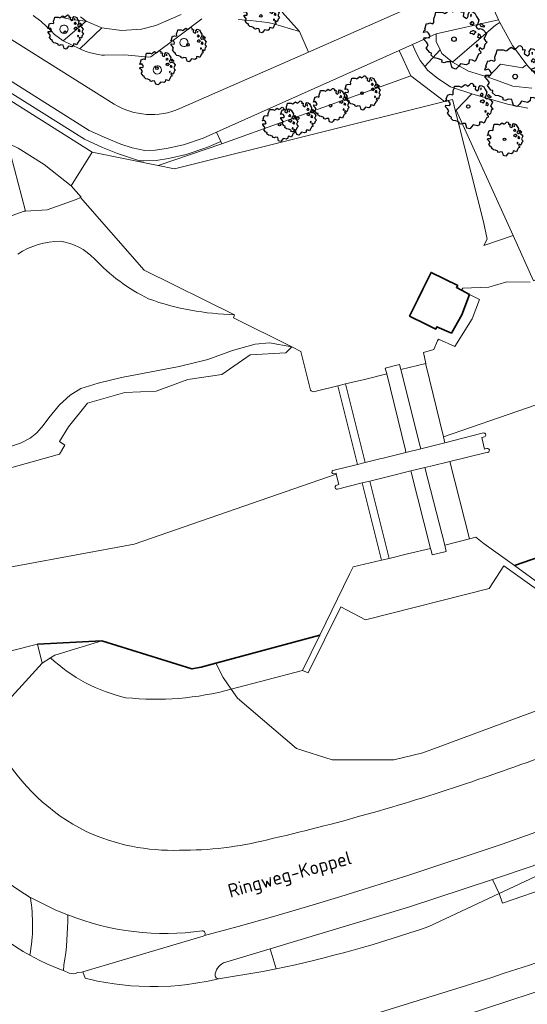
# Model space of a CAD drawing. Header units: metres. Extents: x 152391 to 157968, y 462336 to 467280.
# Tile 100 of 256: x 154452 to 154503, y 464077 to 464175. Entities that reach past the tile are written whole.
import ezdxf
from ezdxf.enums import TextEntityAlignment as Align

# ---------------------------------------------------------------- set-up
doc = ezdxf.new("R2010")
doc.units = ezdxf.units.M
doc.header["$LTSCALE"] = 0.75
doc.layers.get('0').update_dxf_attribs({"lineweight": 25})
for name, color, linetype, lineweight in [('B-GV-GR-BOOM-S', 252, 'Continuous', 25), ('B-WE-GK-BESCHOEIING-G', 251, 'GK-BESCHOEIING', 35), ('B-WE-GR-BEPLANTING_CULTUUR_BOSPLANTSOEN-GV', 251, 'Continuous', 18), ('B-WE-GR-BOS_LOOF-GV', 251, 'Continuous', 13), ('B-WE-GR-GRAS-GV', 251, 'Continuous', 13), ('B-WE-GR-GROENVOORZIENING-GV', 251, 'Continuous', 18), ('B-WE-KW-KUNSTWERK_DEK-GV', 5, 'Continuous', 18), ('B-WE-KW-KUNSTWERK_STUW-GV', 170, 'Continuous', 18), ('B-WE-OG-BEBOUWING-GV', 6, 'Continuous', 35), ('B-WE-OG-TERREIN_CULTUURSCHEIDING-GV', 251, 'Continuous', 18), ('B-WE-OG-TOPOGRAFIE-T18', 1, 'Continuous', 18), ('B-WE-OG-WATER-GV', 251, 'Continuous', 18), ('B-WE-OG-WATER_KANAAL-GV', 251, 'Continuous', 18), ('B-WE-OG-WATER_SLOOT-GV', 251, 'Continuous', 18), ('B-WE-VH-VERHARDING_ASFALT-GV', 251, 'Continuous', 18), ('B-WE-VH-VERHARDING_BETON-GV', 251, 'Continuous', 18), ('B-WE-VH-VERHARDING_BETONSTRAATSTEEN-GV', 251, 'Continuous', 18), ('B-WE-VH-VERHARDING_GESLOTEN-GV', 251, 'Continuous', 18), ('B-WE-VH-VERHARDING_SIERBESTRATING-GV', 251, 'Continuous', 18), ('B-WE-VH-VERHARDING_TEGEL-GV', 251, 'Continuous', 18)]:
    doc.layers.add(name, color=color, linetype=linetype, lineweight=lineweight)
doc.styles.add('NLCS-ISO-M750-T18', font='NLCS-ISO.ttf', dxfattribs={"height": 1.35})
doc.linetypes.add('GK-BESCHOEIING', pattern='A,30,-5,[1,NLCS.SHX,S=1,R=0,X=0,Y=0],-5', length=40)

# ---------------------------------------------------------------- blocks, each defined once
blk = doc.blocks.new('SGR-BOOM_21_30')
at = {"linetype": 'Continuous'}
for p, q in [((-1.133, 1.088), (-1.109, 1.187)), ((-1.121, 0.924), (-1.133, 1.088)), ((-1.109, 1.187), (-1.051, 1.335)), ((-1.051, 1.335), (-1.016, 1.499)), ((-1.016, 1.499), (-0.668, 1.499)), ((-0.668, 1.499), (-0.516, 1.433)), ((-0.516, 1.433), (-0.47, 1.45)), ((-0.47, 1.45), (-0.365, 1.548)), ((-0.365, 1.548), (-0.226, 1.647)), ((-0.226, 1.647), (-0.133, 1.581)), ((-0.133, 1.581), (-0.063, 1.515)), ((-0.063, 1.515), (0.065, 1.581)), ((0.065, 1.581), (0.205, 1.712)), ((0.205, 1.712), (0.263, 1.729)), ((0.263, 1.729), (0.333, 1.696)), ((0.333, 1.696), (0.391, 1.647)), ((0.402, 1.532), (0.379, 1.499)), ((0.379, 1.499), (0.53, 1.515)), ((0.391, 1.647), (0.402, 1.532)), ((0.542, 1.483), (0.507, 1.285)), ((0.507, 1.285), (0.565, 1.236)), ((0.53, 1.515), (0.542, 1.483)), ((0.565, 1.236), (0.693, 1.154)), ((0.693, 1.154), (0.751, 1.203)), ((0.751, 1.203), (0.798, 1.285)), ((0.786, 1.4), (0.891, 1.565)), ((0.798, 1.285), (0.786, 1.4)), ((0.891, 1.565), (1.019, 1.532)), ((0.972, 1.368), (0.926, 1.335)), ((0.926, 1.335), (0.949, 1.253)), ((0.949, 1.253), (0.961, 1.236)), ((0.961, 1.269), (0.972, 1.368)), ((1.019, 1.532), (1.158, 1.45)), ((1.158, 1.45), (1.251, 1.269)), ((1.251, 1.269), (1.379, 1.055)), ((1.379, 1.055), (1.321, 0.793)), ((-1.703, 0.365), (-1.656, 0.48)), ((-1.493, 0.415), (-1.703, 0.365)), ((-1.679, -0.029), (-1.668, 0.086)), ((-1.668, 0.086), (-1.389, 0.07)), ((-1.656, 0.48), (-1.598, 0.53)), ((-1.633, 0.579), (-1.528, 0.875)), ((-1.598, 0.53), (-1.633, 0.579)), ((-1.528, 0.875), (-1.458, 0.858)), ((-1.423, 0.333), (-1.493, 0.415)), ((-1.458, 0.858), (-1.342, 0.908)), ((-1.33, 0.185), (-1.423, 0.333)), ((-1.389, 0.07), (-1.33, 0.185)), ((-1.342, 0.908), (-1.179, 0.858)), ((-1.179, 0.858), (-1.121, 0.924)), ((0.937, 0.908), (0.891, 0.875)), ((0.891, 0.875), (0.926, 0.825)), ((0.926, 0.415), (0.891, 0.333)), ((0.891, 0.333), (1.03, 0.316)), ((0.926, 0.825), (0.984, 0.842)), ((1.054, 0.464), (0.926, 0.415)), ((0.972, 0.973), (0.937, 0.908)), ((1.03, 0.973), (0.972, 0.973)), ((0.984, 0.842), (1.03, 0.776)), ((1.077, 0.94), (1.03, 0.973)), ((1.03, 0.776), (1.077, 0.842)), ((1.03, 0.316), (1.112, 0.251)), ((1.112, 0.464), (1.054, 0.464)), ((1.124, 0.875), (1.077, 0.94)), ((1.077, 0.842), (1.124, 0.875)), ((1.217, 0.398), (1.112, 0.464)), ((1.112, 0.251), (1.205, 0.365)), ((1.205, 0.365), (1.24, 0.415)), ((1.321, 0.793), (1.228, 0.694)), ((1.228, 0.694), (1.275, 0.628)), ((1.275, 0.628), (1.379, 0.563)), ((1.344, 0.185), (1.31, 0.103)), ((1.434, 0.049), (1.31, 0.103)), ((1.356, 0.3), (1.344, 0.234)), ((1.344, 0.234), (1.344, 0.185)), ((1.426, 0.234), (1.356, 0.3)), ((1.379, 0.563), (1.438, 0.595)), ((1.472, 0.201), (1.426, 0.234)), ((1.434, 0.049), (1.507, 0.136)), ((1.472, 0.858), (1.438, 0.809)), ((1.438, 0.809), (1.461, 0.743)), ((1.438, 0.595), (1.565, 0.563)), ((1.461, 0.743), (1.531, 0.694)), ((1.542, 0.858), (1.472, 0.858)), ((1.507, 0.136), (1.472, 0.201)), ((1.531, 0.727), (1.635, 0.678)), ((1.531, 0.694), (1.542, 0.727)), ((1.624, 0.76), (1.542, 0.858)), ((1.565, 0.563), (1.635, 0.513)), ((1.728, 0.71), (1.624, 0.76)), ((1.635, 0.678), (1.728, 0.71)), ((1.635, 0.513), (1.81, 0.316)), ((1.717, 0.103), (1.67, 0.037)), ((1.67, 0.037), (1.763, -0.094)), ((1.81, 0.316), (1.717, 0.103)), ((-1.54, -0.177), (-1.679, -0.029)), ((-1.551, -0.505), (-1.493, -0.423)), ((-1.354, -0.752), (-1.551, -0.505)), ((-1.435, -0.324), (-1.54, -0.177)), ((-1.493, -0.423), (-1.435, -0.324)), ((-1.249, -0.784), (-1.354, -0.752)), ((-1.272, -0.899), (-1.249, -0.784)), ((-1.109, -1.047), (-1.272, -0.899)), ((1.286, -0.292), (1.24, -0.357)), ((1.24, -0.357), (1.251, -0.423)), ((1.263, -0.423), (1.333, -0.407)), ((1.333, -0.341), (1.286, -0.292)), ((1.356, -0.883), (1.286, -1.014)), ((1.333, -0.407), (1.333, -0.341)), ((1.368, -0.834), (1.356, -0.883)), ((1.484, -0.801), (1.368, -0.834)), ((1.461, -0.472), (1.391, -0.587)), ((1.391, -0.587), (1.426, -0.637)), ((1.426, -0.637), (1.496, -0.702)), ((1.577, -0.587), (1.461, -0.472)), ((1.496, -0.702), (1.484, -0.801)), ((1.658, -0.522), (1.577, -0.587)), ((1.682, -0.423), (1.658, -0.522)), ((1.717, -0.308), (1.682, -0.423)), ((1.845, -0.177), (1.717, -0.308)), ((1.763, -0.094), (1.845, -0.177)), ((-0.912, -1.08), (-1.109, -1.047)), ((-0.668, -1.179), (-0.912, -1.08)), ((-0.679, -1.294), (-0.668, -1.179)), ((-0.551, -1.326), (-0.679, -1.294)), ((-0.4, -1.261), (-0.551, -1.326)), ((-0.191, -1.277), (-0.4, -1.261)), ((-0.156, -1.425), (-0.191, -1.277)), ((-0.133, -1.491), (-0.156, -1.425)), ((-0.098, -1.606), (-0.133, -1.491)), ((0.112, -1.671), (-0.098, -1.606)), ((0.251, -1.524), (0.112, -1.671)), ((0.356, -1.376), (0.251, -1.524)), ((0.682, -1.441), (0.356, -1.376)), ((0.833, -1.359), (0.682, -1.441)), ((0.844, -1.162), (0.833, -1.359)), ((1.03, -1.179), (0.844, -1.162)), ((1.182, -1.244), (1.03, -1.179)), ((1.286, -1.014), (1.182, -1.244))]:
    blk.add_line(p, q, dxfattribs=at)
blk.add_circle((0, 0), 0.126, dxfattribs=at)
blk = doc.blocks.new('SGR-BOOM_31_50')
at = {"linetype": 'Continuous'}
for p, q in [((-1.402, 1.78), (-1.355, 1.999)), ((-1.355, 1.999), (-0.89, 1.999)), ((-0.89, 1.999), (-0.688, 1.911)), ((-0.626, 1.933), (-0.487, 2.064)), ((-0.487, 2.064), (-0.301, 2.196)), ((-0.301, 2.196), (-0.177, 2.108)), ((-0.177, 2.108), (-0.084, 2.02)), ((-0.084, 2.02), (0.087, 2.108)), ((0.087, 2.108), (0.273, 2.283)), ((0.273, 2.283), (0.351, 2.305)), ((0.351, 2.305), (0.444, 2.261)), ((0.444, 2.261), (0.521, 2.196)), ((0.537, 2.042), (0.506, 1.999)), ((0.506, 1.999), (0.707, 2.02)), ((0.521, 2.196), (0.537, 2.042)), ((0.723, 1.977), (0.676, 1.714)), ((0.707, 2.02), (0.723, 1.977)), ((1.048, 1.867), (1.188, 2.086)), ((1.188, 2.086), (1.358, 2.042)), ((1.358, 2.042), (1.545, 1.933)), ((-2.177, 0.772), (-2.038, 1.166)), ((-2.038, 1.166), (-1.944, 1.144)), ((-1.944, 1.144), (-1.789, 1.21)), ((-1.789, 1.21), (-1.572, 1.144)), ((-1.572, 1.144), (-1.495, 1.232)), ((-1.51, 1.451), (-1.479, 1.582)), ((-1.495, 1.232), (-1.51, 1.451)), ((-1.479, 1.582), (-1.402, 1.78)), ((-0.688, 1.911), (-0.626, 1.933)), ((0.676, 1.714), (0.754, 1.648)), ((0.754, 1.648), (0.924, 1.539)), ((0.924, 1.539), (1.002, 1.604)), ((1.002, 1.604), (1.064, 1.714)), ((1.064, 1.714), (1.048, 1.867)), ((1.25, 1.21), (1.188, 1.166)), ((1.188, 1.166), (1.234, 1.101)), ((1.296, 1.823), (1.234, 1.78)), ((1.234, 1.78), (1.265, 1.67)), ((1.234, 1.101), (1.312, 1.122)), ((1.296, 1.298), (1.25, 1.21)), ((1.265, 1.67), (1.281, 1.648)), ((1.281, 1.692), (1.296, 1.823)), ((1.374, 1.298), (1.296, 1.298)), ((1.312, 1.122), (1.374, 1.035)), ((1.436, 1.254), (1.374, 1.298)), ((1.374, 1.035), (1.436, 1.122)), ((1.498, 1.166), (1.436, 1.254)), ((1.436, 1.122), (1.498, 1.166)), ((1.545, 1.933), (1.669, 1.692)), ((1.762, 1.057), (1.638, 0.925)), ((1.669, 1.692), (1.839, 1.407)), ((1.839, 1.407), (1.762, 1.057)), ((1.963, 1.144), (1.917, 1.079)), ((1.917, 1.079), (1.948, 0.991)), ((1.948, 0.991), (2.041, 0.925)), ((2.056, 1.144), (1.963, 1.144)), ((2.165, 1.013), (2.056, 1.144)), ((2.304, 0.947), (2.165, 1.013)), ((-2.27, 0.487), (-2.208, 0.641)), ((-1.991, 0.553), (-2.27, 0.487)), ((-2.239, -0.038), (-2.224, 0.115)), ((-2.224, 0.115), (-1.851, 0.093)), ((-2.208, 0.641), (-2.131, 0.706)), ((-2.131, 0.706), (-2.177, 0.772)), ((-1.898, 0.444), (-1.991, 0.553)), ((-1.774, 0.246), (-1.898, 0.444)), ((-1.851, 0.093), (-1.774, 0.246)), ((1.234, 0.553), (1.188, 0.444)), ((1.188, 0.444), (1.374, 0.422)), ((1.405, 0.619), (1.234, 0.553)), ((1.374, 0.422), (1.483, 0.334)), ((1.483, 0.619), (1.405, 0.619)), ((1.622, 0.531), (1.483, 0.619)), ((1.483, 0.334), (1.607, 0.487)), ((1.607, 0.487), (1.653, 0.553)), ((1.638, 0.925), (1.7, 0.838)), ((1.7, 0.838), (1.839, 0.75)), ((1.793, 0.246), (1.746, 0.137)), ((1.911, 0.065), (1.746, 0.137)), ((1.808, 0.4), (1.793, 0.312)), ((1.793, 0.312), (1.793, 0.246)), ((1.901, 0.312), (1.808, 0.4)), ((1.839, 0.75), (1.917, 0.794)), ((1.963, 0.268), (1.901, 0.312)), ((1.911, 0.065), (2.01, 0.181)), ((1.917, 0.794), (2.087, 0.75)), ((2.01, 0.181), (1.963, 0.268)), ((2.041, 0.969), (2.18, 0.903)), ((2.041, 0.925), (2.056, 0.969)), ((2.087, 0.75), (2.18, 0.684)), ((2.18, 0.903), (2.304, 0.947)), ((2.18, 0.684), (2.413, 0.422)), ((2.289, 0.137), (2.227, 0.049)), ((2.227, 0.049), (2.351, -0.126)), ((2.413, 0.422), (2.289, 0.137)), ((-2.053, -0.235), (-2.239, -0.038)), ((-2.069, -0.673), (-1.991, -0.564)), ((-1.805, -1.002), (-2.069, -0.673)), ((-1.913, -0.433), (-2.053, -0.235)), ((-1.991, -0.564), (-1.913, -0.433)), ((1.715, -0.389), (1.653, -0.476)), ((1.653, -0.476), (1.669, -0.564)), ((1.684, -0.564), (1.777, -0.542)), ((1.777, -0.454), (1.715, -0.389)), ((1.777, -0.542), (1.777, -0.454)), ((1.948, -0.63), (1.855, -0.783)), ((1.855, -0.783), (1.901, -0.849)), ((1.901, -0.849), (1.994, -0.936)), ((2.103, -0.783), (1.948, -0.63)), ((1.994, -0.936), (1.979, -1.068)), ((2.211, -0.695), (2.103, -0.783)), ((2.242, -0.564), (2.211, -0.695)), ((2.289, -0.411), (2.242, -0.564)), ((2.459, -0.235), (2.289, -0.411)), ((2.351, -0.126), (2.459, -0.235)), ((-1.665, -1.046), (-1.805, -1.002)), ((-1.696, -1.199), (-1.665, -1.046)), ((-1.479, -1.396), (-1.696, -1.199)), ((-1.216, -1.44), (-1.479, -1.396)), ((-0.89, -1.571), (-1.216, -1.44)), ((-0.906, -1.725), (-0.89, -1.571)), ((-0.735, -1.769), (-0.906, -1.725)), ((-0.533, -1.681), (-0.735, -1.769)), ((-0.254, -1.703), (-0.533, -1.681)), ((-0.208, -1.9), (-0.254, -1.703)), ((-0.177, -1.988), (-0.208, -1.9)), ((0.475, -1.834), (0.335, -2.031)), ((0.909, -1.922), (0.475, -1.834)), ((1.11, -1.812), (0.909, -1.922)), ((1.126, -1.55), (1.11, -1.812)), ((1.374, -1.571), (1.126, -1.55)), ((1.576, -1.659), (1.374, -1.571)), ((1.715, -1.352), (1.576, -1.659)), ((1.808, -1.177), (1.715, -1.352)), ((1.824, -1.112), (1.808, -1.177)), ((1.979, -1.068), (1.824, -1.112)), ((-0.13, -2.141), (-0.177, -1.988)), ((0.149, -2.229), (-0.13, -2.141)), ((0.335, -2.031), (0.149, -2.229))]:
    blk.add_line(p, q, dxfattribs=at)
blk.add_circle((0, 0), 0.169, dxfattribs=at)
blk = doc.blocks.new('SGR-BOOM_50_100')
at = {"linetype": 'Continuous'}
for p, q in [((0.116, 2.811), (0.364, 3.044)), ((0.364, 3.044), (0.467, 3.074)), ((0.467, 3.074), (0.591, 3.015)), ((0.591, 3.015), (0.695, 2.928)), ((-2.014, 1.935), (-1.972, 2.11)), ((-1.972, 2.11), (-1.869, 2.373)), ((-1.869, 2.373), (-1.807, 2.665)), ((-1.807, 2.665), (-1.187, 2.665)), ((-1.187, 2.665), (-0.918, 2.548)), ((-0.918, 2.548), (-0.835, 2.577)), ((-0.835, 2.577), (-0.649, 2.752)), ((-0.649, 2.752), (-0.401, 2.928)), ((-0.401, 2.928), (-0.236, 2.811)), ((-0.236, 2.811), (-0.112, 2.694)), ((-0.112, 2.694), (0.116, 2.811)), ((0.715, 2.723), (0.674, 2.665)), ((0.674, 2.665), (0.943, 2.694)), ((0.695, 2.928), (0.715, 2.723)), ((0.964, 2.636), (0.902, 2.285)), ((0.902, 2.285), (1.005, 2.198)), ((0.943, 2.694), (0.964, 2.636)), ((1.005, 2.198), (1.232, 2.052)), ((1.232, 2.052), (1.336, 2.139)), ((1.336, 2.139), (1.418, 2.285)), ((1.398, 2.49), (1.584, 2.782)), ((1.418, 2.285), (1.398, 2.49)), ((1.584, 2.782), (1.811, 2.723)), ((1.729, 2.431), (1.646, 2.373)), ((1.646, 2.373), (1.687, 2.227)), ((1.687, 2.227), (1.708, 2.198)), ((1.708, 2.256), (1.729, 2.431)), ((1.811, 2.723), (2.059, 2.577)), ((2.059, 2.577), (2.225, 2.256)), ((2.225, 2.256), (2.452, 1.876)), ((-2.903, 1.029), (-2.717, 1.555)), ((-2.841, 0.942), (-2.903, 1.029)), ((-2.717, 1.555), (-2.593, 1.526)), ((-2.593, 1.526), (-2.386, 1.613)), ((-2.386, 1.613), (-2.096, 1.526)), ((-2.096, 1.526), (-1.993, 1.643)), ((-1.993, 1.643), (-2.014, 1.935)), ((1.667, 1.613), (1.584, 1.555)), ((1.584, 1.555), (1.646, 1.467)), ((1.646, 1.467), (1.749, 1.497)), ((1.729, 1.73), (1.667, 1.613)), ((1.832, 1.73), (1.729, 1.73)), ((1.749, 1.497), (1.832, 1.38)), ((1.915, 1.672), (1.832, 1.73)), ((1.832, 1.38), (1.915, 1.497)), ((1.997, 1.555), (1.915, 1.672)), ((1.915, 1.497), (1.997, 1.555)), ((2.349, 1.409), (2.183, 1.234)), ((2.183, 1.234), (2.266, 1.117)), ((2.266, 1.117), (2.452, 1)), ((2.452, 1.876), (2.349, 1.409)), ((2.452, 1), (2.556, 1.059)), ((2.618, 1.526), (2.556, 1.438)), ((2.556, 1.438), (2.597, 1.321)), ((2.556, 1.059), (2.783, 1)), ((2.597, 1.321), (2.721, 1.234)), ((2.742, 1.526), (2.618, 1.526)), ((2.721, 1.292), (2.907, 1.205)), ((2.721, 1.234), (2.742, 1.292)), ((2.886, 1.351), (2.742, 1.526)), ((2.783, 1), (2.907, 0.913)), ((3.072, 1.263), (2.886, 1.351)), ((2.907, 1.205), (3.072, 1.263)), ((-3.027, 0.65), (-2.944, 0.854)), ((-2.655, 0.737), (-3.027, 0.65)), ((-2.985, -0.051), (-2.965, 0.153)), ((-2.965, 0.153), (-2.469, 0.124)), ((-2.944, 0.854), (-2.841, 0.942)), ((-2.531, 0.591), (-2.655, 0.737)), ((-2.365, 0.329), (-2.531, 0.591)), ((-2.469, 0.124), (-2.365, 0.329)), ((1.646, 0.737), (1.584, 0.591)), ((1.584, 0.591), (1.832, 0.562)), ((1.873, 0.825), (1.646, 0.737)), ((1.832, 0.562), (1.977, 0.445)), ((1.977, 0.825), (1.873, 0.825)), ((2.163, 0.708), (1.977, 0.825)), ((1.977, 0.445), (2.142, 0.65)), ((2.142, 0.65), (2.204, 0.737)), ((2.39, 0.329), (2.328, 0.183)), ((2.549, 0.087), (2.328, 0.183)), ((2.411, 0.533), (2.39, 0.416)), ((2.39, 0.416), (2.39, 0.329)), ((2.535, 0.416), (2.411, 0.533)), ((2.618, 0.358), (2.535, 0.416)), ((2.549, 0.087), (2.68, 0.241)), ((2.68, 0.241), (2.618, 0.358)), ((2.907, 0.913), (3.217, 0.562)), ((3.052, 0.183), (2.969, 0.066)), ((2.969, 0.066), (3.135, -0.168)), ((3.217, 0.562), (3.052, 0.183)), ((-2.737, -0.314), (-2.985, -0.051)), ((-2.758, -0.898), (-2.655, -0.752)), ((-2.407, -1.336), (-2.758, -0.898)), ((-2.551, -0.577), (-2.737, -0.314)), ((-2.655, -0.752), (-2.551, -0.577)), ((2.287, -0.518), (2.204, -0.635)), ((2.204, -0.635), (2.225, -0.752)), ((2.245, -0.752), (2.37, -0.723)), ((2.37, -0.606), (2.287, -0.518)), ((2.37, -0.723), (2.37, -0.606)), ((2.597, -0.84), (2.473, -1.044)), ((2.804, -1.044), (2.597, -0.84)), ((2.948, -0.927), (2.804, -1.044)), ((2.99, -0.752), (2.948, -0.927)), ((3.052, -0.548), (2.99, -0.752)), ((3.279, -0.314), (3.052, -0.548)), ((3.135, -0.168), (3.279, -0.314)), ((-2.22, -1.394), (-2.407, -1.336)), ((-2.262, -1.599), (-2.22, -1.394)), ((-1.972, -1.862), (-2.262, -1.599)), ((-1.621, -1.92), (-1.972, -1.862)), ((-1.187, -2.095), (-1.621, -1.92)), ((2.287, -1.803), (2.101, -2.212)), ((2.411, -1.57), (2.287, -1.803)), ((2.432, -1.482), (2.411, -1.57)), ((2.638, -1.424), (2.432, -1.482)), ((2.473, -1.044), (2.535, -1.132)), ((2.535, -1.132), (2.659, -1.248)), ((2.659, -1.248), (2.638, -1.424)), ((-1.207, -2.3), (-1.187, -2.095)), ((-0.98, -2.358), (-1.207, -2.3)), ((-0.711, -2.241), (-0.98, -2.358)), ((-0.339, -2.271), (-0.711, -2.241)), ((-0.277, -2.533), (-0.339, -2.271)), ((-0.236, -2.65), (-0.277, -2.533)), ((-0.174, -2.855), (-0.236, -2.65)), ((0.199, -2.971), (-0.174, -2.855)), ((0.447, -2.709), (0.199, -2.971)), ((0.633, -2.446), (0.447, -2.709)), ((1.212, -2.563), (0.633, -2.446)), ((1.48, -2.417), (1.212, -2.563)), ((1.501, -2.066), (1.48, -2.417)), ((1.832, -2.095), (1.501, -2.066)), ((2.101, -2.212), (1.832, -2.095))]:
    blk.add_line(p, q, dxfattribs=at)
blk.add_circle((0, 0), 0.225, dxfattribs=at)

msp = doc.modelspace()

# ---------------------------------------------------------------- linework, layer by layer
at = {"layer": 'B-WE-GK-BESCHOEIING-G'}
for points in [[(154544.873, 464136.675), (154535.189, 464132.773), (154532.168, 464131.675), (154513.01, 464124.702), (154501.529, 464120.729)], [(154454.172, 464112.927), (154460.564, 464113.267)], [(154460.564, 464113.267), (154469.512, 464110.478), (154470.433, 464110.643), (154471.877, 464111.035)], [(154471.877, 464111.035), (154482.195, 464113.84)]]:
    msp.add_lwpolyline(points, dxfattribs=at)
at = {"layer": 'B-WE-GR-BEPLANTING_CULTUUR_BOSPLANTSOEN-GV'}
for points in [[(154472.368, 464162.84), (154472.48, 464162.591), (154491.229, 464169.335), (154490.094, 464171.871), (154471.96, 464163.753)], [(154498.496, 464152.497), (154501.391, 464153.498), (154495.74, 464165.94), (154497.296, 464167.553), (154495.168, 464168.262), (154493.913, 464169.083), (154492.899, 464169.903), (154492.636, 464170.254), (154492.174, 464170.869), (154491.74, 464171.69), (154491.404, 464172.457), (154490.094, 464171.871), (154491.229, 464169.335), (154494.573, 464166.805), (154494.591, 464166.81), (154495.362, 464167.002), (154498.439, 464154.867), (154498.795, 464153.119)]]:
    msp.add_lwpolyline(points, close=True, dxfattribs=at)
at = {"layer": 'B-WE-GR-BOS_LOOF-GV'}
for points in [[(154502.851, 464166.141), (154500.816, 464166.545), (154497.296, 464167.553), (154495.74, 464165.94), (154501.391, 464153.498), (154503.415, 464149.002), (154517.887, 464155.516), (154517.12, 464156.051), (154513.955, 464158.4), (154514.227, 464158.501), (154513.518, 464159.018)], [(154449.274, 464131.778), (154452.486, 464132.874), (154453.459, 464133.369), (154454.107, 464133.903), (154454.733, 464134.621), (154455.327, 464135.395), (154456.373, 464136.686), (154457.423, 464137.649), (154458.493, 464138.306), (154460.194, 464138.826), (154462.526, 464139.412), (154468.248, 464140.489), (154471.076, 464141.176), (154473.544, 464142.076), (154475.79, 464142.702), (154477.213, 464142.827), (154479.42, 464142.444), (154473.637, 464145.33), (154473.741, 464145.636)]]:
    msp.add_lwpolyline(points, dxfattribs=at)
for points in [[(154456.455, 464152.928, 0.144922), (154452.231, 464151.643)], [(154459.855, 464151.195, 0.15446), (154456.455, 464152.928)], [(154465.207, 464147.205, -0.094133), (154459.855, 464151.195)], [(154473.741, 464145.636, -0.07963), (154465.207, 464147.205)]]:
    msp.add_lwpolyline(points, format="xyb", dxfattribs=at)
at = {"layer": 'B-WE-GR-GRAS-GV'}
msp.add_lwpolyline([(154473.741, 464145.636), (154464.776, 464150.042), (154458.457, 464157.271), (154458.031, 464157.062), (154455.132, 464156.047), (154452.988, 464155.91), (154452.866, 464155.902), (154445.731, 464153.329), (154444.235, 464152.789), (154448.049, 464136.887)], dxfattribs=at)
for points in [[(154452.231, 464151.643, -0.144922), (154456.455, 464152.928)], [(154456.455, 464152.928, -0.15446), (154459.855, 464151.195)], [(154459.855, 464151.195, 0.094133), (154465.207, 464147.205)], [(154465.207, 464147.205, 0.07963), (154473.741, 464145.636)]]:
    msp.add_lwpolyline(points, format="xyb", dxfattribs=at)
at = {"layer": 'B-WE-GR-GROENVOORZIENING-GV'}
for points in [[(154456.777, 464174.374, 0.935404), (154456.806, 464173.554)], [(154456.806, 464173.554, 1.042673), (154456.777, 464174.374)], [(154468.678, 464173.062, 0.93894), (154468.707, 464172.243)], [(154468.707, 464172.243, 1.041463), (154468.678, 464173.062)], [(154466.046, 464170.331, 0.936501), (154466.075, 464169.512)], [(154466.075, 464169.512, 1.043988), (154466.046, 464170.331)]]:
    msp.add_lwpolyline(points, format="xyb", dxfattribs=at)
at = {"layer": 'B-WE-KW-KUNSTWERK_DEK-GV'}
for points in [[(154492.227, 464132.322), (154492.133, 464132.693), (154490.268, 464140.071), (154490.236, 464140.193), (154490.1, 464140.704), (154488.685, 464140.325), (154488.853, 464139.76), (154490.692, 464132.193), (154490.752, 464131.947)], [(154491.237, 464130.145), (154493.199, 464122.429), (154493.251, 464122.224), (154493.368, 464121.793), (154494.752, 464122.131), (154494.601, 464122.774), (154492.637, 464130.471)]]:
    msp.add_lwpolyline(points, close=True, dxfattribs=at)
at = {"layer": 'B-WE-KW-KUNSTWERK_STUW-GV'}
for points in [[(154490.236, 464140.193), (154490.268, 464140.071), (154492.133, 464132.693), (154492.227, 464132.322), (154492.773, 464132.46), (154494.61, 464132.925), (154494.471, 464133.504), (154492.74, 464140.693), (154492.722, 464140.777)], [(154485.95, 464130.776), (154486.716, 464130.963), (154484.765, 464138.759), (154483.999, 464138.572)], [(154494.601, 464122.774), (154497.07, 464123.405), (154495.109, 464131.067), (154493.23, 464130.614), (154492.637, 464130.471)], [(154487.176, 464129.125), (154486.411, 464128.933), (154488.329, 464121.271), (154489.096, 464121.454)]]:
    msp.add_lwpolyline(points, close=True, dxfattribs=at)
at = {"layer": 'B-WE-OG-BEBOUWING-GV'}
msp.add_lwpolyline([(154496.275, 464148.062), (154495.753, 464148.346), (154495.89, 464148.523), (154493.244, 464149.828), (154492.437, 464148.184), (154491.921, 464147.138), (154491.111, 464145.493), (154492.727, 464144.69), (154493.707, 464144.202), (154493.809, 464144.438), (154495.263, 464143.807), (154496.305, 464145.635), (154497.069, 464147.631)], close=True, dxfattribs=at)
at = {"layer": 'B-WE-OG-TERREIN_CULTUURSCHEIDING-GV'}
for points in [[(154472.368, 464162.84), (154471.96, 464163.753), (154470.623, 464163.155), (154468.681, 464162.496), (154466.989, 464162.114), (154465.878, 464161.949), (154464.831, 464161.922), (154463.597, 464162.197), (154462.461, 464162.575), (154461.022, 464163.15), (154459.324, 464163.924), (154448.502, 464170.72), (154424.287, 464186.027)], [(154445.276, 464171.301), (154446.914, 464170.541), (154447.961, 464169.879), (154458.849, 464163.042), (154460.629, 464162.23), (154462.117, 464161.635), (154463.33, 464161.232), (154464.306, 464160.908), (154464.734, 464160.919), (154465.965, 464160.951), (154467.173, 464161.13), (154468.953, 464161.532), (154470.989, 464162.223), (154472.368, 464162.84)], [(154472.48, 464162.591), (154472.368, 464162.84), (154470.989, 464162.223), (154468.953, 464161.532), (154467.173, 464161.13), (154465.965, 464160.951), (154464.734, 464160.919), (154464.306, 464160.908), (154463.33, 464161.232), (154462.117, 464161.635), (154460.629, 464162.23), (154458.849, 464163.042), (154447.961, 464169.879), (154446.914, 464170.541), (154445.276, 464171.301)], [(154502.737, 464170.445), (154502.61, 464170.355), (154502.314, 464170.146), (154500.125, 464170.486), (154498.908, 464169.225)], [(154498.908, 464169.225), (154501.357, 464168.326), (154503.242, 464168.112)], [(154448.187, 464168.848), (154448.998, 464168.456), (154459.602, 464161.772), (154466.154, 464160.432), (154472.48, 464162.591)], [(154446.464, 464164.692), (154447.618, 464160.503), (154451.534, 464161.473), (154452.988, 464155.91)], [(154452.988, 464155.91), (154455.132, 464156.047), (154458.031, 464157.062), (154458.457, 464157.271), (154458.535, 464157.309), (154457.536, 464158.408), (154457.522, 464158.424), (154454.853, 464160.54), (154452.275, 464162.172), (154451.39, 464162.592), (154447.729, 464164.291), (154447.519, 464164.361), (154447.298, 464164.447)], [(154553.553, 464132.748), (154551.981, 464132.089), (154548.982, 464134.158), (154548.589, 464134.009), (154523.972, 464124.815), (154523.867, 464118.931), (154523.297, 464116.23), (154521.874, 464114.24), (154519.881, 464112.676), (154516.608, 464111.112), (154492.411, 464102.155), (154489.565, 464101.444), (154483.444, 464101.444), (154479.886, 464102.581), (154474.04, 464107.589), (154473.417, 464108.472)], [(154455.491, 464111.585), (154454.65, 464111.042), (154449.954, 464105.918), (154448.901, 464105.655)], [(154474.653, 464068.823), (154482.37, 464071.373), (154483.235, 464071.711), (154536.429, 464089.197), (154555.496, 464095.082), (154555.631, 464095.123), (154555.691, 464095.14)], [(154496.763, 464079.072), (154483.868, 464075.04)]]:
    msp.add_lwpolyline(points, dxfattribs=at)
for points in [[(154493.739, 464173.503), (154493.762, 464172.738), (154494.136, 464171.925), (154494.313, 464171.542), (154495.372, 464170.681), (154499.628, 464174.384), (154500.081, 464174.621), (154499.929, 464174.911)], [(154502.737, 464170.445), (154501.311, 464172.356), (154500.081, 464174.621), (154499.628, 464174.384), (154495.372, 464170.681), (154496.954, 464169.807), (154498.908, 464169.225), (154500.125, 464170.486), (154502.314, 464170.146), (154502.61, 464170.355)], [(154494.573, 464166.805), (154491.229, 464169.335), (154472.48, 464162.591), (154466.154, 464160.432), (154467.767, 464160.102)], [(154523.972, 464124.815), (154505.109, 464118.146), (154508.716, 464115.524), (154508.346, 464115.092), (154500.454, 464120.705), (154499.01, 464118.464), (154486.739, 464115.34), (154484.286, 464116.632), (154481.05, 464110.079), (154480.474, 464110.308), (154473.417, 464108.472), (154474.04, 464107.589), (154479.886, 464102.581), (154483.444, 464101.444), (154489.565, 464101.444), (154492.411, 464102.155), (154516.608, 464111.112), (154519.881, 464112.676), (154521.874, 464114.24), (154523.297, 464116.23), (154523.867, 464118.931)]]:
    msp.add_lwpolyline(points, close=True, dxfattribs=at)
for points in [[(154506.498, 464166.733, -0.023953), (154502.737, 464170.445)], [(154462.943, 464107.623, -0.133138), (154455.491, 464111.585)], [(154473.417, 464108.472, -0.094059), (154462.943, 464107.623)], [(154496.672, 464099.067, 0.009269), (154516.114, 464106.129)], [(154450.494, 464102.421, 0.148803), (154459.008, 464094.356)], [(154477.001, 464093.521, 0.0239), (154496.672, 464099.067)], [(154459.008, 464094.356, 0.117703), (154468.268, 464092.484)], [(154468.268, 464092.484, 0.062637), (154477.001, 464093.521)], [(154536.064, 464093.634, -0.024935), (154496.763, 464079.072)]]:
    msp.add_lwpolyline(points, format="xyb", dxfattribs=at)
at = {"layer": 'B-WE-OG-WATER-GV'}
for points in [[(154484.765, 464138.759), (154486.716, 464130.963), (154488.155, 464131.314), (154488.493, 464131.396), (154490.752, 464131.947), (154492.227, 464132.322), (154492.133, 464132.693), (154490.268, 464140.071), (154490.236, 464140.193), (154490.1, 464140.704), (154488.685, 464140.325), (154488.853, 464139.76), (154486.639, 464139.218)], [(154487.176, 464129.125), (154489.096, 464121.454), (154490.915, 464121.886), (154493.199, 464122.429), (154493.251, 464122.224), (154493.368, 464121.793), (154494.752, 464122.131), (154494.601, 464122.774), (154492.637, 464130.471), (154491.237, 464130.145), (154488.882, 464129.554)]]:
    msp.add_lwpolyline(points, close=True, dxfattribs=at)
at = {"layer": 'B-WE-OG-WATER_KANAAL-GV'}
for points in [[(154776.076, 464254.855), (154570.283, 464163.941), (154540.564, 464151.558), (154536.927, 464150.042), (154535.801, 464149.573), (154532.514, 464148.204), (154529.913, 464147.12), (154510.941, 464139.215), (154494.471, 464133.504), (154494.61, 464132.925), (154498.176, 464133.827), (154498.449, 464133.896)], [(154498.864, 464131.973), (154498.627, 464131.916), (154495.109, 464131.067), (154497.07, 464123.405), (154497.672, 464123.559), (154498.5, 464122.909), (154501.529, 464120.729), (154513.01, 464124.702), (154532.168, 464131.675), (154535.189, 464132.773), (154544.873, 464136.675), (154547.437, 464137.712), (154547.439, 464137.713), (154550.769, 464139.06), (154551.89, 464139.514), (154555.539, 464140.99), (154581.748, 464151.469)], [(154503.07, 464148.847), (154500.749, 464148.89), (154498.978, 464148.354), (154496.386, 464148.262), (154496.275, 464148.062), (154497.069, 464147.631), (154498.05, 464147.128), (154497.314, 464145.22), (154495.618, 464142.475), (154493.977, 464143.198), (154493.881, 464143.03), (154493.52, 464142.19), (154492.485, 464141.882), (154492.722, 464140.777), (154492.74, 464140.693), (154494.471, 464133.504), (154510.941, 464139.215)], [(154481.276, 464138.151), (154480.318, 464141.996), (154479.42, 464142.444), (154478.833, 464141.857), (154475.302, 464141.658), (154472.485, 464139.714), (154469.112, 464139.198), (154465.977, 464138.047), (154462.842, 464137.928), (154459.152, 464136.856), (154457.248, 464134.515), (154456.375, 464133.047), (154456.891, 464132.69), (154456.375, 464131.777), (154449.734, 464129.93)], [(154483.999, 464138.572), (154481.986, 464138.079), (154481.59, 464137.982)], [(154483.503, 464130.179), (154485.95, 464130.776), (154483.999, 464138.572)], [(154498.536, 464133.514), (154498.296, 464133.455), (154498.266, 464133.448)], [(154498.266, 464133.448), (154498.537, 464132.297), (154498.578, 464132.307), (154498.777, 464132.355)], [(154446.565, 464119.671), (154463.772, 464122.858), (154483.842, 464129.818), (154483.825, 464129.892), (154483.579, 464129.831)], [(154483.904, 464128.722), (154484.091, 464128.768), (154483.842, 464129.818), (154463.772, 464122.858), (154446.565, 464119.671)], [(154451.425, 464112.226), (154454.172, 464112.927), (154460.564, 464113.267), (154469.512, 464110.478), (154470.433, 464110.643), (154471.877, 464111.035), (154482.195, 464113.84), (154485.163, 464119.898), (154485.527, 464120.605), (154488.329, 464121.271), (154486.411, 464128.933)], [(154486.411, 464128.933), (154483.967, 464128.319)]]:
    msp.add_lwpolyline(points, dxfattribs=at)
for points in [[(154481.59, 464137.982, -0.122888), (154481.276, 464138.151)], [(154498.449, 464133.896, -0.92386), (154498.536, 464133.514)], [(154498.777, 464132.355, -1.081118), (154498.864, 464131.973)], [(154483.579, 464129.831, -0.769799), (154483.503, 464130.179)], [(154483.967, 464128.319, -1.020137), (154483.904, 464128.722)]]:
    msp.add_lwpolyline(points, format="xyb", dxfattribs=at)
at = {"layer": 'B-WE-OG-WATER_SLOOT-GV'}
for points in [[(154449.734, 464129.93), (154456.375, 464131.777), (154456.891, 464132.69), (154456.375, 464133.047), (154457.248, 464134.515), (154459.152, 464136.856), (154462.842, 464137.928), (154465.977, 464138.047), (154469.112, 464139.198), (154472.485, 464139.714), (154475.302, 464141.658), (154478.833, 464141.857), (154479.42, 464142.444), (154477.213, 464142.827), (154475.79, 464142.702), (154473.544, 464142.076), (154471.076, 464141.176), (154468.248, 464140.489), (154462.526, 464139.412), (154460.194, 464138.826), (154458.493, 464138.306), (154457.423, 464137.649), (154456.373, 464136.686), (154455.327, 464135.395), (154454.733, 464134.621), (154454.107, 464133.903), (154453.459, 464133.369), (154452.486, 464132.874), (154449.274, 464131.778)], [(154473.417, 464108.472), (154472.609, 464109.618), (154471.877, 464111.035), (154470.433, 464110.643), (154469.512, 464110.478), (154460.564, 464113.267), (154455.915, 464111.858), (154455.491, 464111.585)]]:
    msp.add_lwpolyline(points, dxfattribs=at)
for points in [[(154501.529, 464120.729), (154504.339, 464118.706), (154505.109, 464118.146), (154523.972, 464124.815), (154548.589, 464134.009), (154545.29, 464136.384), (154544.873, 464136.675), (154535.189, 464132.773), (154532.168, 464131.675), (154513.01, 464124.702)], [(154471.877, 464111.035), (154472.609, 464109.618), (154473.417, 464108.472), (154480.474, 464110.308), (154482.195, 464113.84)]]:
    msp.add_lwpolyline(points, close=True, dxfattribs=at)
for points in [[(154455.491, 464111.585, 0.133138), (154462.943, 464107.623)], [(154462.943, 464107.623, 0.094059), (154473.417, 464108.472)]]:
    msp.add_lwpolyline(points, format="xyb", dxfattribs=at)
at = {"layer": 'B-WE-VH-VERHARDING_ASFALT-GV'}
for points in [[(154572.863, 464118.475), (154560.748, 464112.234), (154560.715, 464112.217), (154560.71, 464112.215), (154556.745, 464110.271), (154551.958, 464107.987), (154547.15, 464105.756), (154542.314, 464103.578), (154537.456, 464101.453), (154532.572, 464099.382), (154527.665, 464097.365), (154523.563, 464095.725), (154518.621, 464093.805), (154515.309, 464092.556), (154511.994, 464091.333), (154508.669, 464090.133), (154505.336, 464088.956), (154500.318, 464087.24), (154500.016, 464088.191), (154493.011, 464084.91)], [(154470.752, 464084.027), (154474.087, 464084.898), (154477.496, 464085.871), (154480.892, 464086.871), (154484.283, 464087.898), (154487.665, 464088.947), (154491.043, 464090.022), (154494.412, 464091.12), (154496.932, 464091.96), (154500.287, 464093.102), (154503.629, 464094.271), (154506.967, 464095.462), (154510.292, 464096.676), (154513.612, 464097.916), (154516.923, 464099.178), (154520.225, 464100.462), (154523.514, 464101.773), (154523.862, 464100.945), (154538.444, 464108.067), (154550.548, 464113.616), (154554.827, 464115.578)], [(154448.652, 464106.205), (154448.901, 464105.655), (154449.954, 464105.918), (154454.65, 464111.042), (154454.172, 464112.927), (154451.425, 464112.226), (154446.954, 464110.657)], [(154453.461, 464087.806), (154453.482, 464087.792), (154454.154, 464087.462), (154454.883, 464087.085), (154456.016, 464086.547), (154456.936, 464086.156), (154457.186, 464086.05), (154457.186, 464086.075)], [(154457.321, 464080.295), (154456.76, 464080.536), (154456.296, 464080.711), (154455.167, 464081.191), (154454.425, 464081.538), (154453.428, 464082.055)], [(154477.859, 464080.704), (154476.557, 464080.437), (154472.149, 464079.732), (154471.132, 464079.502), (154469.901, 464079.28), (154469.074, 464079.165), (154468.243, 464079.071), (154467.412, 464079.005), (154466.158, 464078.951), (154465.323, 464078.951), (154464.283, 464078.978), (154463.447, 464079.031), (154462.616, 464079.111), (154461.789, 464079.213), (154460.963, 464079.342), (154460.141, 464079.498), (154458.923, 464079.773), (154458.674, 464080.405), (154458.6, 464080.383), (154458.155, 464080.342)], [(154483.868, 464075.04), (154496.763, 464079.072)]]:
    msp.add_lwpolyline(points, dxfattribs=at)
for points in [[(154516.114, 464106.129, -0.009269), (154496.672, 464099.067)], [(154440.957, 464103.909, 0.186286), (154453.461, 464087.806)], [(154459.008, 464094.356, -0.148803), (154450.494, 464102.421)], [(154453.428, 464082.055, -0.216683), (154440.007, 464100.861)], [(154496.672, 464099.067, -0.0239), (154477.001, 464093.521)], [(154468.268, 464092.484, -0.117703), (154459.008, 464094.356)], [(154477.001, 464093.521, -0.062637), (154468.268, 464092.484)], [(154496.763, 464079.072, 0.024935), (154536.064, 464093.634)], [(154457.186, 464086.075, 0.130857), (154470.544, 464084.485)], [(154493.011, 464084.91, -0.031937), (154477.859, 464080.704)], [(154470.544, 464084.485, -0.67259), (154470.752, 464084.027)], [(154458.155, 464080.342, -0.231356), (154457.321, 464080.295)]]:
    msp.add_lwpolyline(points, format="xyb", dxfattribs=at)
at = {"layer": 'B-WE-VH-VERHARDING_BETON-GV'}
for points in [[(154498.526, 464178.114), (154499.929, 464174.911), (154500.081, 464174.621), (154501.311, 464172.356), (154502.737, 464170.445)], [(154524.567, 464099.465), (154521.161, 464098.097), (154500.016, 464088.191), (154500.318, 464087.24), (154505.336, 464088.956), (154508.669, 464090.133), (154511.994, 464091.333), (154515.309, 464092.556), (154518.621, 464093.805), (154523.563, 464095.725), (154527.665, 464097.365), (154532.572, 464099.382), (154537.456, 464101.453), (154542.314, 464103.578), (154547.15, 464105.756), (154551.958, 464107.987), (154556.745, 464110.271), (154560.71, 464112.215)], [(154472.633, 464081.293), (154477.287, 464082.693), (154491.017, 464086.826), (154499.351, 464089.564), (154503.361, 464090.931), (154523.862, 464100.945), (154523.514, 464101.773), (154520.225, 464100.462), (154516.923, 464099.178), (154513.612, 464097.916), (154510.292, 464096.676), (154506.967, 464095.462), (154503.629, 464094.271), (154500.287, 464093.102), (154496.932, 464091.96), (154494.412, 464091.12), (154491.043, 464090.022), (154487.665, 464088.947), (154484.283, 464087.898), (154480.892, 464086.871), (154477.496, 464085.871), (154474.087, 464084.898), (154470.752, 464084.027)], [(154457.186, 464086.05), (154456.936, 464086.156), (154456.016, 464086.547), (154454.883, 464087.085), (154454.154, 464087.462), (154453.482, 464087.792)], [(154470.613, 464083.948), (154458.674, 464080.405), (154458.923, 464079.773), (154460.141, 464079.498), (154460.963, 464079.342), (154461.789, 464079.213), (154462.616, 464079.111), (154463.447, 464079.031), (154464.283, 464078.978), (154465.323, 464078.951), (154466.158, 464078.951), (154467.412, 464079.005), (154468.243, 464079.071), (154469.074, 464079.165), (154469.901, 464079.28), (154471.132, 464079.502), (154472.149, 464079.732)], [(154453.428, 464082.055), (154454.425, 464081.538), (154455.167, 464081.191), (154456.296, 464080.711), (154456.76, 464080.536)], [(154456.76, 464080.536), (154456.811, 464081.079)]]:
    msp.add_lwpolyline(points, dxfattribs=at)
for points in [[(154502.737, 464170.445, 0.023953), (154506.498, 464166.733)], [(154453.482, 464087.792, -0.084714), (154453.428, 464082.055)], [(154456.811, 464081.079, 0.041632), (154457.186, 464086.05)], [(154470.752, 464084.027, -0.148192), (154470.613, 464083.948)], [(154471.812, 464080.025, -0.272305), (154472.633, 464081.293)], [(154472.149, 464079.732, -0.444275), (154471.812, 464080.025)]]:
    msp.add_lwpolyline(points, format="xyb", dxfattribs=at)
msp.add_lwpolyline([(154454.172, 464112.927), (154454.65, 464111.042), (154455.491, 464111.585), (154455.915, 464111.858), (154460.564, 464113.267)], close=True, dxfattribs=at)
at = {"layer": 'B-WE-VH-VERHARDING_BETONSTRAATSTEEN-GV'}
for points in [[(154456.453, 464175.148), (154457.739, 464174.911), (154459.025, 464174.758), (154458.44, 464175.2)], [(154454.853, 464160.54), (154457.522, 464158.424), (154457.536, 464158.408), (154459.602, 464161.772), (154448.998, 464168.456), (154448.187, 464168.848)], [(154447.298, 464164.447), (154447.519, 464164.361), (154447.729, 464164.291), (154451.39, 464162.592), (154452.275, 464162.172), (154454.853, 464160.54)], [(154577.78, 464101.34), (154574.066, 464100.29), (154555.691, 464095.14), (154555.631, 464095.123), (154555.496, 464095.082), (154536.429, 464089.197), (154483.235, 464071.711), (154482.37, 464071.373)], [(154499.351, 464089.564), (154491.017, 464086.826), (154477.287, 464082.693), (154477.859, 464080.704)], [(154493.011, 464084.91), (154500.016, 464088.191), (154499.351, 464089.564)], [(154453.482, 464087.792), (154453.461, 464087.806)], [(154457.186, 464086.075), (154457.186, 464086.05)], [(154458.155, 464080.342), (154458.6, 464080.383), (154458.674, 464080.405), (154470.613, 464083.948)], [(154472.149, 464079.732), (154476.557, 464080.437), (154477.859, 464080.704), (154477.287, 464082.693)], [(154477.287, 464082.693), (154472.633, 464081.293)], [(154456.811, 464081.079), (154456.76, 464080.536), (154457.321, 464080.295)]]:
    msp.add_lwpolyline(points, dxfattribs=at)
for points in [[(154460.582, 464174.11), (154459.025, 464174.758), (154456.749, 464172.805), (154458.372, 464172.009)], [(154494.136, 464171.925), (154493.762, 464172.738), (154493.739, 464173.503), (154491.404, 464172.457), (154491.74, 464171.69), (154492.174, 464170.869), (154492.636, 464170.254)], [(154524.567, 464099.465), (154523.862, 464100.945), (154503.361, 464090.931), (154499.351, 464089.564), (154500.016, 464088.191), (154521.161, 464098.097)]]:
    msp.add_lwpolyline(points, close=True, dxfattribs=at)
for points in [[(154453.461, 464087.806, -0.186286), (154440.957, 464103.909)], [(154440.007, 464100.861, 0.216683), (154453.428, 464082.055)], [(154453.428, 464082.055, 0.084714), (154453.482, 464087.792)], [(154457.186, 464086.05, -0.041632), (154456.811, 464081.079)], [(154470.544, 464084.485, -0.130857), (154457.186, 464086.075)], [(154477.859, 464080.704, 0.031937), (154493.011, 464084.91)], [(154470.752, 464084.027, 0.67259), (154470.544, 464084.485)], [(154470.613, 464083.948, 0.148192), (154470.752, 464084.027)], [(154472.633, 464081.293, 0.272305), (154471.812, 464080.025)], [(154457.321, 464080.295, 0.231356), (154458.155, 464080.342)], [(154471.812, 464080.025, 0.444275), (154472.149, 464079.732)]]:
    msp.add_lwpolyline(points, format="xyb", dxfattribs=at)
at = {"layer": 'B-WE-VH-VERHARDING_GESLOTEN-GV'}
for points in [[(154498.449, 464133.896), (154498.176, 464133.827), (154494.61, 464132.925), (154492.773, 464132.46), (154492.227, 464132.322), (154490.752, 464131.947), (154488.493, 464131.396), (154488.155, 464131.314), (154486.716, 464130.963), (154485.95, 464130.776), (154483.503, 464130.179)], [(154498.777, 464132.355), (154498.578, 464132.307), (154498.537, 464132.297), (154498.266, 464133.448), (154498.296, 464133.455), (154498.536, 464133.514)], [(154486.411, 464128.933), (154487.176, 464129.125), (154488.882, 464129.554), (154491.237, 464130.145), (154492.637, 464130.471), (154493.23, 464130.614), (154495.109, 464131.067), (154498.627, 464131.916), (154498.864, 464131.973)], [(154483.579, 464129.831), (154483.825, 464129.892), (154483.842, 464129.818), (154484.091, 464128.768), (154483.904, 464128.722)], [(154483.967, 464128.319), (154486.411, 464128.933)]]:
    msp.add_lwpolyline(points, dxfattribs=at)
for points in [[(154498.536, 464133.514, 0.92386), (154498.449, 464133.896)], [(154498.864, 464131.973, 1.081118), (154498.777, 464132.355)], [(154483.503, 464130.179, 0.769799), (154483.579, 464129.831)], [(154483.904, 464128.722, 1.020137), (154483.967, 464128.319)]]:
    msp.add_lwpolyline(points, format="xyb", dxfattribs=at)
at = {"layer": 'B-WE-VH-VERHARDING_SIERBESTRATING-GV'}
for points in [[(154453.767, 464175.334), (154454.523, 464174.76), (154455.127, 464174.218), (154455.505, 464173.831), (154455.865, 464173.427), (154456.749, 464172.805), (154459.025, 464174.758), (154457.739, 464174.911), (154456.453, 464175.148)], [(154468.431, 464175.434), (154465.945, 464174.344), (154464.495, 464173.959), (154462.535, 464173.839), (154460.582, 464174.11), (154458.372, 464172.009), (154458.581, 464171.92), (154459.003, 464171.76), (154459.434, 464171.627), (154460.207, 464171.449), (154460.567, 464171.396), (154460.847, 464171.378), (154462.852, 464171.418), (154465.229, 464171.205), (154465.429, 464171.24), (154466.061, 464171.689), (154467.807, 464172.974), (154470.501, 464175.012)], [(154474.096, 464174.947), (154475.314, 464174.845), (154477.012, 464174.631), (154477.496, 464174.551), (154480.189, 464173.729), (154478.453, 464175.672)]]:
    msp.add_lwpolyline(points, dxfattribs=at)
for points in [[(154456.806, 464173.554, -0.935404), (154456.777, 464174.374)], [(154456.777, 464174.374, -1.042673), (154456.806, 464173.554)]]:
    msp.add_lwpolyline(points, format="xyb", dxfattribs=at)
at = {"layer": 'B-WE-VH-VERHARDING_TEGEL-GV'}
for points in [[(154461.793, 464166.54), (154426.207, 464188.913)], [(154426.207, 464188.913), (154461.793, 464166.54)], [(154424.287, 464186.027), (154448.502, 464170.72), (154459.324, 464163.924), (154461.022, 464163.15), (154462.461, 464162.575), (154463.597, 464162.197), (154464.831, 464161.922), (154465.878, 464161.949), (154466.989, 464162.114), (154468.681, 464162.496), (154470.623, 464163.155), (154471.96, 464163.753), (154490.094, 464171.871), (154491.404, 464172.457), (154493.739, 464173.503), (154499.929, 464174.911), (154498.526, 464178.114), (154497.325, 464177.83), (154497.318, 464177.829), (154491.679, 464176.366), (154491.674, 464176.365), (154481.08, 464171.704), (154468.309, 464166.088)], [(154478.453, 464175.672), (154480.189, 464173.729), (154481.08, 464171.704), (154491.674, 464176.365)], [(154470.501, 464175.012), (154467.807, 464172.974), (154466.061, 464171.689), (154465.429, 464171.24), (154465.229, 464171.205), (154462.852, 464171.418), (154460.847, 464171.378), (154460.567, 464171.396), (154460.207, 464171.449), (154459.434, 464171.627), (154459.003, 464171.76), (154458.581, 464171.92), (154458.372, 464172.009), (154456.749, 464172.805), (154455.865, 464173.427), (154455.505, 464173.831), (154455.127, 464174.218), (154454.523, 464174.76), (154453.767, 464175.334)], [(154458.44, 464175.2), (154459.025, 464174.758), (154460.582, 464174.11), (154462.535, 464173.839), (154464.495, 464173.959), (154465.945, 464174.344), (154468.431, 464175.434)], [(154468.309, 464166.088), (154481.08, 464171.704), (154480.189, 464173.729), (154477.496, 464174.551), (154477.012, 464174.631), (154475.314, 464174.845), (154474.096, 464174.947)], [(154503.242, 464168.112), (154501.357, 464168.326), (154498.908, 464169.225), (154496.954, 464169.807), (154495.372, 464170.681), (154494.313, 464171.542), (154494.136, 464171.925), (154492.636, 464170.254), (154492.899, 464169.903), (154493.913, 464169.083), (154495.168, 464168.262), (154497.296, 464167.553), (154500.816, 464166.545), (154502.851, 464166.141)]]:
    msp.add_lwpolyline(points, dxfattribs=at)
for points in [[(154468.707, 464172.243, -0.93894), (154468.678, 464173.062)], [(154468.678, 464173.062, -1.041463), (154468.707, 464172.243)], [(154466.075, 464169.512, -0.936501), (154466.046, 464170.331)], [(154466.046, 464170.331, -1.043988), (154466.075, 464169.512)], [(154468.309, 464166.088, -0.246171), (154461.793, 464166.54)], [(154461.793, 464166.54, 0.246171), (154468.309, 464166.088)]]:
    msp.add_lwpolyline(points, format="xyb", dxfattribs=at)

# ---------------------------------------------------------------- block references
at = {"layer": 'B-GV-GR-BOOM-S', "transparency": 33554559}
for name, p in [('SGR-BOOM_21_30', (154476.359, 464175.288)), ('SGR-BOOM_50_100', (154495.517, 464172.987)), ('SGR-BOOM_21_30', (154456.917, 464173.665)), ('SGR-BOOM_21_30', (154469.125, 464172.416)), ('SGR-BOOM_21_30', (154466.036, 464170.104)), ('SGR-BOOM_50_100', (154501.594, 464169.267)), ('SGR-BOOM_21_30', (154486.392, 464167.618)), ('SGR-BOOM_21_30', (154483.273, 464166.371)), ('SGR-BOOM_31_50', (154496.931, 464166.301)), ('SGR-BOOM_21_30', (154478.212, 464164.499)), ('SGR-BOOM_21_30', (154480.014, 464165.123)), ('SGR-BOOM_21_30', (154500.536, 464163.043))]:
    msp.add_blockref(name, p, dxfattribs=at)

# ---------------------------------------------------------------- texts
at = {"layer": 'B-WE-OG-TOPOGRAFIE-T18', "style": 'NLCS-ISO-M750-T18'}
msp.add_text('Ringweg-Koppel', height=1.35, rotation=15.6, dxfattribs=at).set_placement((154479.266, 464089.913), align=Align.MIDDLE)

doc.saveas('drawing.dxf')
